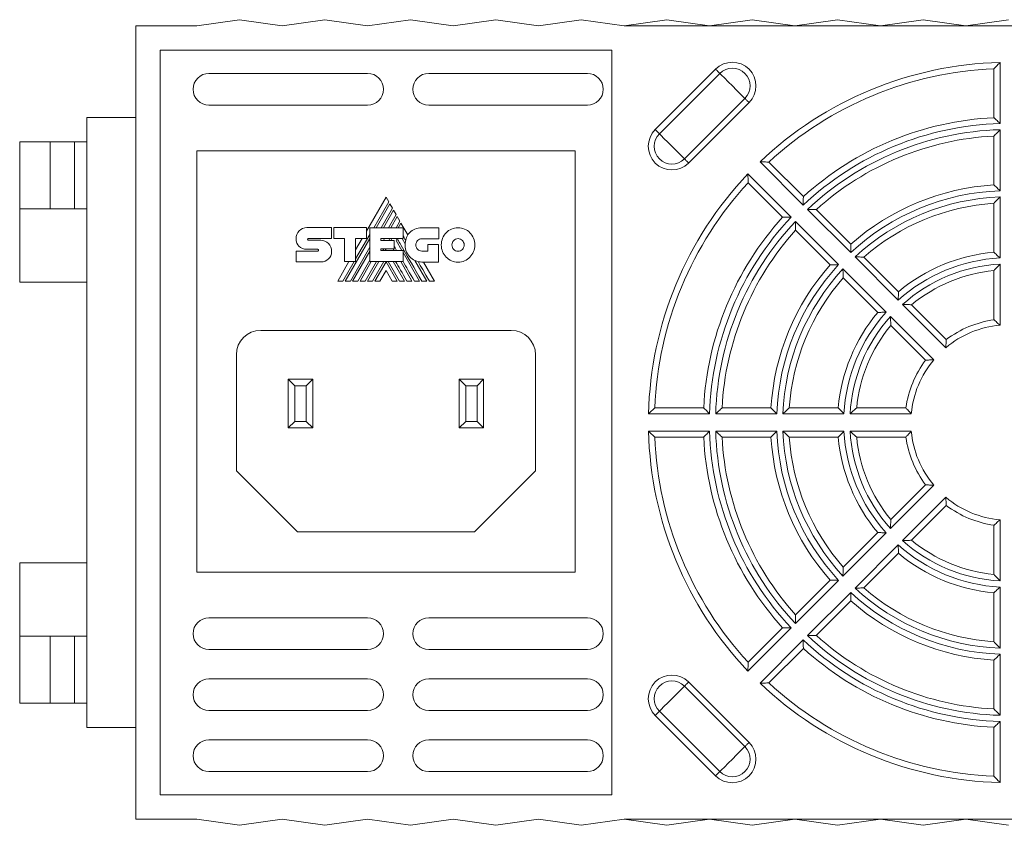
# Model space of a CAD drawing. Header units: millimetres. Extents: x 44 to 540, y 27 to 393.
# Tile 5 of 6: x 387 to 467, y 327 to 393. Entities that reach past the tile are written whole.
import ezdxf

# ---------------------------------------------------------------- set-up
doc = ezdxf.new("R2010")
doc.units = ezdxf.units.MM
doc.linetypes.add('PHANTOM', pattern=[12.7, 6.35, -1.27, 1.27, -1.27, 1.27, -1.27])
doc.layers.add('___VS___', color=7, linetype='Continuous', lineweight=15)

msp = doc.modelspace()

# ---------------------------------------------------------------- linework, layer by layer
at = {"color": 7, "linetype": 'Continuous', "lineweight": 15}
for p, q in [((404.688, 392.984), (401.188, 392.484)), ((404.688, 392.984), (408.188, 392.484)), ((408.188, 392.484), (411.688, 392.984)), ((411.688, 392.984), (415.188, 392.484)), ((415.188, 392.484), (418.688, 392.984)), ((418.688, 392.984), (422.188, 392.484)), ((422.188, 392.484), (425.688, 392.984)), ((425.688, 392.984), (429.188, 392.484)), ((429.188, 392.484), (432.688, 392.984)), ((432.688, 392.984), (436.188, 392.484)), ((439.688, 392.984), (436.188, 392.484)), ((443.188, 392.484), (439.688, 392.984)), ((446.688, 392.984), (443.188, 392.484)), ((450.188, 392.484), (446.688, 392.984)), ((453.688, 392.984), (450.188, 392.484)), ((457.188, 392.484), (453.688, 392.984)), ((460.688, 392.984), (457.188, 392.484)), ((464.188, 392.484), (460.688, 392.984)), ((467.688, 392.984), (464.188, 392.484)), ((401.188, 392.484), (396.188, 392.484)), ((396.188, 327.484), (396.188, 392.484)), ((436.188, 392.484), (497.188, 392.484)), ((435.188, 390.484), (398.188, 390.484)), ((398.188, 390.484), (398.188, 329.484)), ((435.188, 329.484), (435.188, 390.484)), ((438.742, 383.981), (443.691, 388.931)), ((466.488, 384.955), (466.488, 388.959)), ((466.988, 389.476), (466.988, 384.474)), ((402.188, 388.584), (415.188, 388.584)), ((420.188, 388.584), (433.188, 388.584)), ((444.034, 388.588), (439.084, 383.639)), ((441.138, 381.585), (446.088, 386.534)), ((415.188, 385.984), (402.188, 385.984)), ((433.188, 385.984), (420.188, 385.984)), ((446.43, 386.192), (441.48, 381.242)), ((392.188, 334.984), (392.188, 384.984)), ((392.188, 384.984), (396.188, 384.984)), ((466.988, 383.974), (466.988, 378.971)), ((466.488, 379.447), (466.488, 383.453)), ((386.688, 377.484), (386.688, 382.985)), ((386.688, 382.985), (389.188, 382.985)), ((389.188, 382.985), (391.188, 382.985)), ((391.188, 382.985), (391.188, 377.484)), ((392.188, 382.985), (391.188, 382.985)), ((432.188, 382.234), (401.188, 382.234)), ((401.188, 382.234), (401.188, 347.734)), ((432.188, 347.734), (432.188, 382.234)), ((450.866, 377.796), (447.329, 381.333)), ((448.048, 381.321), (450.879, 378.49)), ((446.339, 380.343), (449.876, 376.806)), ((449.182, 376.793), (446.351, 379.624)), ((416.702, 378.437), (415.099, 375.663)), ((416.915, 378.071), (416.702, 378.437)), ((466.988, 378.471), (466.988, 373.466)), ((386.688, 371.484), (386.688, 377.484)), ((386.688, 377.484), (392.188, 377.484)), ((415.685, 375.941), (416.915, 378.071)), ((417.01, 377.905), (415.876, 375.941)), ((416.293, 375.941), (417.219, 377.544)), ((417.219, 377.544), (417.01, 377.905)), ((454.757, 373.905), (451.22, 377.442)), ((466.488, 373.933), (466.488, 377.944)), ((417.312, 377.381), (416.482, 375.941)), ((416.902, 375.941), (417.524, 377.017)), ((417.617, 376.856), (417.089, 375.941)), ((417.524, 377.017), (417.312, 377.381)), ((417.83, 376.484), (417.617, 376.856)), ((451.941, 377.428), (454.774, 374.595)), ((410.21, 375.952), (412.224, 375.952)), ((412.224, 375.952), (412.224, 375.053)), ((412.424, 375.053), (412.424, 375.948)), ((412.424, 375.948), (415.099, 375.948)), ((415.099, 375.948), (415.099, 375.06)), ((415.369, 373.172), (415.369, 375.941)), ((415.369, 375.941), (418.101, 375.941)), ((417.515, 375.941), (417.83, 376.484)), ((417.921, 376.327), (417.698, 375.941)), ((418.482, 375.354), (417.921, 376.327)), ((418.101, 375.941), (418.101, 375.045)), ((419.626, 375.933), (421.028, 375.933)), ((421.028, 375.933), (421.028, 375.034)), ((450.23, 376.453), (453.767, 372.915)), ((409.327, 375.048), (409.327, 375.047)), ((410.326, 375.053), (412.224, 375.053)), ((413.293, 375.053), (412.424, 375.053)), ((413.293, 373.172), (413.293, 375.053)), ((413.353, 371.571), (415.369, 375.064)), ((414.207, 373.379), (415.369, 375.393)), ((415.099, 375.06), (414.207, 375.06)), ((414.207, 373.172), (414.207, 375.06)), ((414.75, 375.06), (414.207, 374.12)), ((416.276, 375.045), (418.101, 375.045)), ((416.276, 375.045), (416.276, 374.899)), ((416.487, 374.899), (416.572, 375.045)), ((416.911, 374.899), (416.996, 375.045)), ((417.096, 374.899), (417.181, 375.045)), ((417.514, 374.886), (417.607, 375.045)), ((418.027, 375.045), (418.265, 374.634)), ((421.028, 375.034), (419.626, 375.034)), ((453.077, 372.898), (450.244, 375.731)), ((410.33, 374.914), (411.353, 374.914)), ((413.771, 371.571), (415.369, 374.34)), ((416.276, 374.899), (417.363, 374.899)), ((416.276, 374.221), (417.363, 374.221)), ((416.276, 374.221), (416.276, 374.086)), ((416.44, 374.086), (416.519, 374.221)), ((416.627, 374.086), (416.705, 374.221)), ((417.288, 374.221), (417.366, 374.086)), ((417.363, 374.899), (417.363, 374.221)), ((417.514, 374.886), (417.977, 374.086)), ((420.11, 374.026), (420.11, 374.56)), ((420.11, 374.56), (420.998, 374.56)), ((420.998, 374.56), (420.998, 373.13)), ((409.327, 374.022), (411.098, 374.022)), ((411.098, 374.172), (410.212, 374.172)), ((413.962, 371.571), (415.369, 374.011)), ((416.276, 374.086), (418.086, 374.086)), ((418.086, 373.172), (418.086, 374.086)), ((418.086, 373.898), (419.431, 371.571)), ((419.626, 374.026), (420.11, 374.026)), ((458.65, 370.012), (455.111, 373.551)), ((455.837, 373.532), (458.674, 370.696)), ((411.353, 373.134), (409.327, 373.134)), ((413.659, 373.172), (412.734, 371.571)), ((413.163, 371.571), (414.087, 373.172)), ((413.293, 373.172), (414.207, 373.172)), ((414.376, 371.571), (415.369, 373.29)), ((414.565, 371.571), (415.49, 373.172)), ((414.983, 371.571), (415.911, 373.172)), ((415.174, 371.571), (416.099, 373.172)), ((415.369, 373.172), (418.086, 373.172)), ((415.592, 371.571), (416.52, 373.172)), ((415.781, 371.571), (416.697, 373.16)), ((417.614, 371.571), (416.697, 373.16)), ((417.804, 371.571), (416.875, 373.172)), ((417.29, 373.172), (418.217, 371.571)), ((417.895, 373.172), (418.822, 371.571)), ((419.063, 373.255), (420.037, 371.571)), ((420.998, 373.13), (419.634, 373.13)), ((420.668, 371.571), (419.767, 373.13)), ((466.988, 372.965), (466.988, 367.953)), ((416.697, 372.433), (416.195, 371.571)), ((416.697, 372.433), (417.196, 371.571)), ((454.121, 372.561), (457.66, 369.022)), ((456.977, 368.999), (454.14, 371.835)), ((466.488, 368.399), (466.488, 372.426)), ((386.688, 371.484), (392.188, 371.484)), ((462.548, 366.114), (459.004, 369.658)), ((459.739, 369.631), (462.586, 366.783)), ((458.014, 368.668), (461.558, 365.124)), ((460.889, 365.086), (458.042, 367.934)), ((426.938, 367.534), (406.438, 367.534)), ((404.438, 356.034), (404.438, 365.534)), ((428.938, 356.034), (428.938, 365.534)), ((408.688, 359.534), (408.688, 363.534)), ((408.688, 363.534), (409.224, 362.998)), ((408.688, 363.534), (410.688, 363.534)), ((409.224, 362.998), (409.224, 360.07)), ((410.152, 362.998), (409.224, 362.998)), ((410.688, 363.534), (410.152, 362.998)), ((410.152, 360.07), (410.152, 362.998)), ((410.688, 363.534), (410.688, 359.534)), ((422.688, 359.534), (422.688, 363.534)), ((422.688, 363.534), (423.224, 362.998)), ((422.688, 363.534), (424.688, 363.534)), ((423.224, 362.998), (423.224, 360.07)), ((424.152, 362.998), (423.224, 362.998)), ((424.688, 363.534), (424.152, 362.998)), ((424.152, 360.07), (424.152, 362.998)), ((424.688, 363.534), (424.688, 359.534)), ((443.198, 360.684), (438.196, 360.684)), ((438.713, 361.184), (442.717, 361.184)), ((448.701, 360.684), (443.698, 360.684)), ((444.219, 361.184), (448.225, 361.184)), ((454.206, 360.684), (449.201, 360.684)), ((449.728, 361.184), (453.74, 361.184)), ((459.719, 360.684), (454.707, 360.684)), ((455.246, 361.184), (459.273, 361.184)), ((409.224, 360.07), (408.688, 359.534)), ((409.224, 360.07), (410.152, 360.07)), ((410.152, 360.07), (410.688, 359.534)), ((423.224, 360.07), (422.688, 359.534)), ((423.224, 360.07), (424.152, 360.07)), ((424.152, 360.07), (424.688, 359.534)), ((410.688, 359.534), (408.688, 359.534)), ((424.688, 359.534), (422.688, 359.534)), ((438.196, 359.284), (443.198, 359.284)), ((443.698, 359.284), (448.701, 359.284)), ((449.201, 359.284), (454.206, 359.284)), ((454.707, 359.284), (459.719, 359.284)), ((442.717, 358.784), (438.713, 358.784)), ((448.225, 358.784), (444.219, 358.784)), ((453.74, 358.784), (449.728, 358.784)), ((459.273, 358.784), (455.246, 358.784)), ((409.438, 351.034), (404.438, 356.034)), ((423.938, 351.034), (428.938, 356.034)), ((458.042, 352.035), (460.889, 354.882)), ((461.558, 354.844), (458.014, 351.3)), ((459.004, 350.31), (462.548, 353.854)), ((462.586, 353.185), (459.739, 350.338)), ((466.988, 352.015), (466.988, 347.003)), ((409.438, 351.034), (423.938, 351.034)), ((457.66, 350.946), (454.121, 347.407)), ((454.14, 348.133), (456.977, 350.97)), ((466.488, 347.542), (466.488, 351.569)), ((455.111, 346.417), (458.65, 349.956)), ((458.674, 349.273), (455.837, 346.436)), ((386.688, 342.484), (386.688, 348.484)), ((386.688, 348.484), (392.188, 348.484)), ((401.188, 347.734), (432.188, 347.734)), ((453.767, 347.053), (450.23, 343.516)), ((450.244, 344.237), (453.077, 347.07)), ((451.22, 342.526), (454.757, 346.063)), ((466.488, 342.024), (466.488, 346.036)), ((466.988, 346.502), (466.988, 341.497)), ((454.774, 345.373), (451.941, 342.54)), ((415.188, 343.984), (402.188, 343.984)), ((433.188, 343.984), (420.188, 343.984)), ((449.876, 343.162), (446.339, 339.625)), ((446.351, 340.344), (449.182, 343.175)), ((386.688, 342.484), (392.188, 342.484)), ((386.688, 336.983), (386.688, 342.484)), ((391.188, 342.484), (391.188, 336.983)), ((447.329, 338.635), (450.866, 342.172)), ((402.188, 341.384), (415.188, 341.384)), ((420.188, 341.384), (433.188, 341.384)), ((450.879, 341.478), (448.048, 338.647)), ((466.488, 336.515), (466.488, 340.521)), ((466.988, 340.997), (466.988, 335.994)), ((415.188, 338.984), (402.188, 338.984)), ((433.188, 338.984), (420.188, 338.984)), ((446.088, 333.434), (441.138, 338.384)), ((441.48, 338.726), (446.43, 333.776)), ((389.188, 336.983), (386.688, 336.983)), ((389.188, 336.983), (391.188, 336.983)), ((391.188, 336.983), (392.188, 336.983)), ((402.188, 336.384), (415.188, 336.384)), ((420.188, 336.384), (433.188, 336.384)), ((439.084, 336.33), (438.742, 335.987)), ((439.084, 336.33), (444.034, 331.38)), ((443.691, 331.038), (438.742, 335.987)), ((392.188, 334.984), (396.188, 334.984)), ((466.488, 331.009), (466.488, 335.013)), ((466.988, 335.494), (466.988, 330.492)), ((415.188, 333.984), (402.188, 333.984)), ((433.188, 333.984), (420.188, 333.984)), ((402.188, 331.384), (415.188, 331.384)), ((420.188, 331.384), (433.188, 331.384)), ((444.034, 331.38), (443.691, 331.038)), ((398.188, 329.484), (435.188, 329.484)), ((401.188, 327.484), (396.188, 327.484)), ((404.688, 326.984), (401.188, 327.484)), ((404.688, 326.984), (408.188, 327.484)), ((408.188, 327.484), (411.688, 326.984)), ((411.688, 326.984), (415.188, 327.484)), ((415.188, 327.484), (418.688, 326.984)), ((418.688, 326.984), (422.188, 327.484)), ((422.188, 327.484), (425.688, 326.984)), ((425.688, 326.984), (429.188, 327.484)), ((429.188, 327.484), (432.688, 326.984)), ((432.688, 326.984), (436.188, 327.484)), ((436.188, 327.484), (497.188, 327.484)), ((436.188, 327.484), (439.688, 326.984)), ((439.688, 326.984), (443.188, 327.484)), ((443.188, 327.484), (446.688, 326.984)), ((446.688, 326.984), (450.188, 327.484)), ((450.188, 327.484), (453.688, 326.984)), ((453.688, 326.984), (457.188, 327.484)), ((457.188, 327.484), (460.688, 326.984)), ((460.688, 326.984), (464.188, 327.484)), ((464.188, 327.484), (467.688, 326.984))]:
    msp.add_line(p, q, dxfattribs=at)
at = {"color": 8, "linetype": 'Continuous', "lineweight": 15}
for p, q in [((389.188, 382.985), (389.188, 377.484)), ((389.188, 342.484), (389.188, 336.983))]:
    msp.add_line(p, q, dxfattribs=at)
at = {"color": 7, "linetype": 'Continuous', "lineweight": 15, "flags": 128}
for points in [[(444.034, 388.588), (444.015, 388.607), (443.987, 388.635), (443.951, 388.671), (443.908, 388.714), (443.859, 388.763), (443.806, 388.816), (443.749, 388.873), (443.691, 388.931)], [(444.034, 388.588), (444.175, 388.447), (444.411, 388.211), (444.717, 387.905), (445.061, 387.561), (445.404, 387.218), (445.71, 386.912), (445.947, 386.675), (446.088, 386.534)], [(446.43, 386.192), (446.372, 386.25), (446.316, 386.306), (446.262, 386.36), (446.214, 386.409), (446.171, 386.451), (446.135, 386.487), (446.107, 386.515), (446.088, 386.534)], [(439.084, 383.639), (439.065, 383.658), (439.037, 383.686), (439.001, 383.721), (438.958, 383.764), (438.909, 383.813), (438.856, 383.866), (438.8, 383.923), (438.742, 383.981)], [(439.084, 383.639), (439.225, 383.497), (439.461, 383.261), (439.768, 382.955), (440.111, 382.612), (440.454, 382.268), (440.76, 381.962), (440.997, 381.726), (441.138, 381.585)], [(441.48, 381.242), (441.422, 381.3), (441.366, 381.357), (441.313, 381.41), (441.264, 381.459), (441.221, 381.502), (441.185, 381.538), (441.157, 381.565), (441.138, 381.585)], [(420.243, 371.571), (419.961, 372.058), (419.696, 372.514), (419.502, 372.85), (419.318, 373.166)], [(439.084, 336.33), (439.225, 336.471), (439.461, 336.707), (439.768, 337.014), (440.111, 337.357), (440.454, 337.7), (440.76, 338.006), (440.997, 338.243), (441.138, 338.384)], [(441.48, 338.726), (441.422, 338.668), (441.366, 338.612), (441.313, 338.558), (441.264, 338.51), (441.221, 338.467), (441.185, 338.431), (441.157, 338.403), (441.138, 338.384)], [(444.034, 331.38), (444.175, 331.521), (444.411, 331.757), (444.717, 332.064), (445.061, 332.407), (445.404, 332.75), (445.71, 333.057), (445.947, 333.293), (446.088, 333.434)], [(446.43, 333.776), (446.372, 333.718), (446.316, 333.662), (446.262, 333.609), (446.214, 333.56), (446.171, 333.517), (446.135, 333.481), (446.107, 333.453), (446.088, 333.434)]]:
    msp.add_lwpolyline(points, dxfattribs=at)
at = {"color": 7, "linetype": 'Continuous', "lineweight": 15}
for centre, radius, start, end in [((445.061, 387.561), 1.936, 315, 135), ((445.061, 387.561), 1.452, 315, 135), ((467.688, 359.984), 29.5, 91.35969, 133.64031), ((467.688, 359.984), 29, 92.37154, 132.62846), ((402.188, 387.284), 1.3, 90, 270), ((415.188, 387.284), 1.3, 270, 90), ((420.188, 387.284), 1.3, 90, 270), ((433.188, 387.284), 1.3, 270, 90), ((467.688, 359.984), 25, 92.75125, 132.24875), ((440.111, 382.612), 1.936, 135, 315), ((467.688, 359.984), 24.5, 91.63725, 133.36275), ((467.688, 359.984), 24, 91.67136, 133.32864), ((440.111, 382.612), 1.452, 135, 315), ((467.688, 359.984), 23.5, 92.92701, 132.07299), ((467.688, 359.984), 29.5, 136.35969, 178.64031), ((467.688, 359.984), 29, 137.37154, 177.62846), ((467.688, 359.984), 19.5, 93.52812, 131.47188), ((467.688, 359.984), 19, 92.11137, 132.88863), ((467.688, 359.984), 18.5, 92.16847, 132.83153), ((467.688, 359.984), 18, 93.82255, 131.17745), ((467.688, 359.984), 25, 137.75125, 177.24875), ((467.688, 359.984), 24.5, 136.63725, 178.36275), ((467.688, 359.984), 24, 136.67136, 178.32864), ((419.792, 374.568), 1.528, 149.03807, 166.83863), ((467.688, 359.984), 23.5, 137.92701, 177.07299), ((419.634, 374.505), 1.375, 174.64014, 270), ((467.688, 359.984), 13.5, 92.97223, 132.02777), ((467.688, 359.984), 14, 94.9171, 130.0829), ((467.688, 359.984), 19.5, 138.52812, 176.47188), ((467.688, 359.984), 19, 137.11137, 177.88863), ((467.688, 359.984), 13, 93.08665, 131.91335), ((467.688, 359.984), 18.5, 137.16847, 177.83153), ((467.688, 359.984), 18, 138.82255, 176.17745), ((467.688, 359.984), 12.5, 95.50888, 129.49112), ((467.688, 359.984), 14, 139.9171, 175.0829), ((467.688, 359.984), 13.5, 137.97223, 177.02777), ((467.688, 359.984), 13, 138.08665, 176.91335), ((467.688, 359.984), 12.5, 140.50888, 174.49112), ((467.688, 359.984), 8, 95.0198, 129.9802), ((467.688, 359.984), 8.5, 98.11593, 126.88407), ((406.438, 365.534), 2, 90, 180), ((426.938, 365.534), 2, 0, 90), ((467.688, 359.984), 8.5, 143.11593, 171.88407), ((467.688, 359.984), 8, 140.0198, 174.9802), ((467.688, 359.984), 29.5, 181.35969, 223.64031), ((467.688, 359.984), 24.5, 181.63725, 223.36275), ((467.688, 359.984), 24, 181.67136, 223.32864), ((467.688, 359.984), 19, 182.11137, 222.88863), ((467.688, 359.984), 18.5, 182.16847, 222.83153), ((467.688, 359.984), 13.5, 182.97223, 222.02777), ((467.688, 359.984), 13, 183.08665, 221.91335), ((467.688, 359.984), 8, 185.0198, 219.9802), ((467.688, 359.984), 29, 182.37154, 222.62846), ((467.688, 359.984), 25, 182.75125, 222.24875), ((467.688, 359.984), 23.5, 182.92701, 222.07299), ((467.688, 359.984), 19.5, 183.52812, 221.47188), ((467.688, 359.984), 18, 183.82255, 221.17745), ((467.688, 359.984), 14, 184.9171, 220.0829), ((467.688, 359.984), 12.5, 185.50888, 219.49112), ((467.688, 359.984), 8.5, 188.11593, 216.88407), ((467.688, 359.984), 8, 230.0198, 264.9802), ((467.688, 359.984), 8.5, 233.11593, 261.88407), ((467.688, 359.984), 13, 228.08665, 266.91335), ((467.688, 359.984), 12.5, 230.50888, 264.49112), ((467.688, 359.984), 13.5, 227.97223, 267.02777), ((467.688, 359.984), 14, 229.9171, 265.0829), ((467.688, 359.984), 19, 227.11137, 267.88863), ((467.688, 359.984), 18.5, 227.16847, 267.83153), ((467.688, 359.984), 18, 228.82255, 266.17745), ((467.688, 359.984), 19.5, 228.52812, 266.47188), ((402.188, 342.684), 1.3, 90, 270), ((415.188, 342.684), 1.3, 270, 90), ((420.188, 342.684), 1.3, 90, 270), ((433.188, 342.684), 1.3, 270, 90), ((467.688, 359.984), 24.5, 226.63725, 268.36275), ((467.688, 359.984), 24, 226.67136, 268.32864), ((467.688, 359.984), 23.5, 227.92701, 267.07299), ((467.688, 359.984), 25, 227.75125, 267.24875), ((402.188, 337.684), 1.3, 90, 270), ((415.188, 337.684), 1.3, 270, 90), ((420.188, 337.684), 1.3, 90, 270), ((433.188, 337.684), 1.3, 270, 90), ((440.111, 337.357), 1.936, 45, 225), ((440.111, 337.357), 1.452, 45, 225), ((467.688, 359.984), 29.5, 226.35969, 268.64031), ((467.688, 359.984), 29, 227.37154, 267.62846), ((402.188, 332.684), 1.3, 90, 270), ((415.188, 332.684), 1.3, 270, 90), ((420.188, 332.684), 1.3, 90, 270), ((433.188, 332.684), 1.3, 270, 90), ((445.061, 332.407), 1.936, 225, 45), ((445.061, 332.407), 1.452, 225, 45)]:
    msp.add_arc(centre, radius, start, end, dxfattribs=at)
for points in [[(466.488, 388.959), (466.488, 388.959), (466.509, 388.981), (466.574, 389.049), (466.618, 389.095), (466.763, 389.245), (466.876, 389.361), (466.988, 389.476)], [(466.488, 384.955), (466.488, 384.955), (466.508, 384.937), (466.572, 384.875), (466.616, 384.833), (466.762, 384.694), (466.876, 384.583), (466.988, 384.474)], [(466.488, 383.453), (466.488, 383.453), (466.509, 383.475), (466.575, 383.544), (466.619, 383.591), (466.763, 383.742), (466.876, 383.859), (466.988, 383.974)], [(448.048, 381.321), (448.048, 381.321), (448.018, 381.322), (447.924, 381.324), (447.86, 381.325), (447.652, 381.329), (447.489, 381.331), (447.329, 381.333)], [(446.351, 379.624), (446.351, 379.624), (446.35, 379.654), (446.349, 379.749), (446.347, 379.812), (446.344, 380.021), (446.341, 380.183), (446.339, 380.343)], [(466.488, 379.447), (466.488, 379.447), (466.508, 379.429), (466.572, 379.368), (466.615, 379.327), (466.761, 379.189), (466.876, 379.08), (466.988, 378.971)], [(450.879, 378.49), (450.879, 378.49), (450.879, 378.463), (450.877, 378.374), (450.875, 378.314), (450.871, 378.112), (450.868, 377.953), (450.866, 377.796)], [(466.488, 377.944), (466.488, 377.944), (466.509, 377.966), (466.575, 378.037), (466.619, 378.084), (466.764, 378.237), (466.876, 378.355), (466.988, 378.471)], [(451.941, 377.428), (451.941, 377.428), (451.911, 377.429), (451.816, 377.431), (451.752, 377.433), (451.543, 377.437), (451.38, 377.44), (451.22, 377.442)], [(449.182, 376.793), (449.182, 376.793), (449.209, 376.794), (449.298, 376.796), (449.359, 376.797), (449.561, 376.801), (449.719, 376.804), (449.876, 376.806)], [(450.244, 375.731), (450.244, 375.731), (450.243, 375.761), (450.241, 375.857), (450.24, 375.92), (450.235, 376.129), (450.232, 376.292), (450.23, 376.453)], [(454.774, 374.595), (454.774, 374.595), (454.773, 374.568), (454.771, 374.48), (454.769, 374.42), (454.764, 374.219), (454.76, 374.061), (454.757, 373.905)], [(455.837, 373.532), (455.837, 373.532), (455.807, 373.533), (455.71, 373.536), (455.646, 373.538), (455.435, 373.544), (455.272, 373.548), (455.111, 373.551)], [(466.488, 373.933), (466.488, 373.933), (466.507, 373.915), (466.571, 373.856), (466.615, 373.816), (466.761, 373.68), (466.875, 373.573), (466.988, 373.466)], [(453.077, 372.898), (453.077, 372.898), (453.104, 372.899), (453.192, 372.902), (453.252, 372.903), (453.453, 372.909), (453.611, 372.912), (453.767, 372.915)], [(466.488, 372.426), (466.488, 372.426), (466.509, 372.45), (466.576, 372.523), (466.62, 372.571), (466.764, 372.727), (466.876, 372.847), (466.988, 372.965)], [(454.14, 371.835), (454.14, 371.835), (454.139, 371.866), (454.136, 371.962), (454.134, 372.027), (454.128, 372.237), (454.124, 372.4), (454.121, 372.561)], [(458.674, 370.696), (458.674, 370.696), (458.672, 370.67), (458.669, 370.583), (458.667, 370.524), (458.659, 370.325), (458.654, 370.168), (458.65, 370.012)], [(459.739, 369.631), (459.739, 369.631), (459.707, 369.632), (459.608, 369.637), (459.543, 369.64), (459.331, 369.648), (459.166, 369.654), (459.004, 369.658)], [(456.977, 368.999), (456.977, 368.999), (457.003, 369), (457.089, 369.003), (457.148, 369.006), (457.348, 369.013), (457.505, 369.018), (457.66, 369.022)], [(458.042, 367.934), (458.042, 367.934), (458.04, 367.965), (458.036, 368.064), (458.033, 368.129), (458.024, 368.342), (458.018, 368.506), (458.014, 368.668)], [(466.488, 368.399), (466.488, 368.399), (466.507, 368.383), (466.57, 368.328), (466.613, 368.29), (466.759, 368.161), (466.875, 368.057), (466.988, 367.953)], [(462.586, 366.783), (462.586, 366.783), (462.585, 366.758), (462.579, 366.675), (462.575, 366.618), (462.563, 366.422), (462.555, 366.268), (462.548, 366.114)], [(460.889, 365.086), (460.889, 365.086), (460.914, 365.088), (460.997, 365.093), (461.055, 365.097), (461.25, 365.109), (461.405, 365.118), (461.558, 365.124)], [(438.713, 361.184), (438.713, 361.184), (438.692, 361.164), (438.623, 361.098), (438.577, 361.054), (438.427, 360.909), (438.311, 360.796), (438.196, 360.684)], [(442.717, 361.184), (442.717, 361.184), (442.736, 361.165), (442.797, 361.1), (442.839, 361.057), (442.979, 360.911), (443.089, 360.797), (443.198, 360.684)], [(444.219, 361.184), (444.219, 361.184), (444.197, 361.164), (444.128, 361.098), (444.082, 361.054), (443.931, 360.909), (443.814, 360.796), (443.698, 360.684)], [(448.225, 361.184), (448.225, 361.184), (448.243, 361.165), (448.304, 361.1), (448.345, 361.057), (448.483, 360.911), (448.593, 360.797), (448.701, 360.684)], [(449.728, 361.184), (449.728, 361.184), (449.706, 361.163), (449.635, 361.097), (449.589, 361.053), (449.436, 360.909), (449.317, 360.796), (449.201, 360.684)], [(453.74, 361.184), (453.74, 361.184), (453.757, 361.165), (453.816, 361.101), (453.856, 361.058), (453.992, 360.912), (454.099, 360.797), (454.206, 360.684)], [(455.246, 361.184), (455.246, 361.184), (455.223, 361.163), (455.15, 361.096), (455.101, 361.052), (454.945, 360.908), (454.825, 360.796), (454.707, 360.684)], [(459.273, 361.184), (459.273, 361.184), (459.29, 361.165), (459.344, 361.102), (459.382, 361.059), (459.512, 360.913), (459.615, 360.797), (459.719, 360.684)], [(438.713, 358.784), (438.713, 358.784), (438.692, 358.805), (438.623, 358.87), (438.577, 358.914), (438.427, 359.059), (438.311, 359.172), (438.196, 359.284)], [(442.717, 358.784), (442.717, 358.784), (442.736, 358.804), (442.797, 358.868), (442.839, 358.912), (442.979, 359.058), (443.089, 359.172), (443.198, 359.284)], [(444.219, 358.784), (444.219, 358.784), (444.197, 358.805), (444.128, 358.871), (444.082, 358.915), (443.931, 359.059), (443.814, 359.172), (443.698, 359.284)], [(448.225, 358.784), (448.225, 358.784), (448.243, 358.804), (448.304, 358.868), (448.345, 358.911), (448.483, 359.057), (448.593, 359.172), (448.701, 359.284)], [(449.728, 358.784), (449.728, 358.784), (449.706, 358.805), (449.635, 358.871), (449.589, 358.915), (449.436, 359.06), (449.317, 359.172), (449.201, 359.284)], [(453.74, 358.784), (453.74, 358.784), (453.757, 358.803), (453.816, 358.867), (453.856, 358.911), (453.992, 359.057), (454.099, 359.171), (454.206, 359.284)], [(455.246, 358.784), (455.246, 358.784), (455.223, 358.805), (455.15, 358.872), (455.101, 358.916), (454.945, 359.06), (454.825, 359.172), (454.707, 359.284)], [(459.273, 358.784), (459.273, 358.784), (459.29, 358.803), (459.344, 358.866), (459.382, 358.909), (459.512, 359.055), (459.615, 359.171), (459.719, 359.284)], [(460.889, 354.882), (460.889, 354.882), (460.914, 354.881), (460.997, 354.875), (461.055, 354.871), (461.25, 354.859), (461.405, 354.851), (461.558, 354.844)], [(462.586, 353.185), (462.586, 353.185), (462.585, 353.21), (462.579, 353.293), (462.575, 353.351), (462.563, 353.546), (462.555, 353.701), (462.548, 353.854)], [(458.042, 352.035), (458.042, 352.035), (458.04, 352.003), (458.036, 351.904), (458.033, 351.839), (458.024, 351.627), (458.018, 351.462), (458.014, 351.3)], [(466.488, 351.569), (466.488, 351.569), (466.507, 351.586), (466.57, 351.64), (466.613, 351.678), (466.759, 351.808), (466.875, 351.911), (466.988, 352.015)], [(456.977, 350.97), (456.977, 350.97), (457.003, 350.968), (457.089, 350.965), (457.148, 350.963), (457.348, 350.955), (457.505, 350.95), (457.66, 350.946)], [(459.739, 350.338), (459.739, 350.338), (459.707, 350.336), (459.608, 350.332), (459.543, 350.329), (459.331, 350.32), (459.166, 350.315), (459.004, 350.31)], [(458.674, 349.273), (458.674, 349.273), (458.672, 349.299), (458.669, 349.385), (458.667, 349.444), (458.659, 349.644), (458.654, 349.801), (458.65, 349.956)], [(454.14, 348.133), (454.14, 348.133), (454.139, 348.103), (454.136, 348.006), (454.134, 347.942), (454.128, 347.731), (454.124, 347.568), (454.121, 347.407)], [(453.077, 347.07), (453.077, 347.07), (453.104, 347.069), (453.192, 347.067), (453.252, 347.065), (453.453, 347.06), (453.611, 347.056), (453.767, 347.053)], [(466.488, 347.542), (466.488, 347.542), (466.509, 347.519), (466.576, 347.446), (466.62, 347.398), (466.764, 347.241), (466.876, 347.121), (466.988, 347.003)], [(454.774, 345.373), (454.774, 345.373), (454.773, 345.4), (454.771, 345.488), (454.769, 345.548), (454.764, 345.749), (454.76, 345.907), (454.757, 346.063)], [(455.837, 346.436), (455.837, 346.436), (455.807, 346.435), (455.71, 346.432), (455.646, 346.43), (455.435, 346.424), (455.272, 346.42), (455.111, 346.417)], [(466.488, 346.036), (466.488, 346.036), (466.507, 346.053), (466.571, 346.112), (466.615, 346.152), (466.761, 346.288), (466.875, 346.395), (466.988, 346.502)], [(450.244, 344.237), (450.244, 344.237), (450.243, 344.207), (450.241, 344.112), (450.24, 344.048), (450.235, 343.839), (450.232, 343.676), (450.23, 343.516)], [(449.182, 343.175), (449.182, 343.175), (449.209, 343.175), (449.298, 343.173), (449.359, 343.171), (449.561, 343.167), (449.719, 343.164), (449.876, 343.162)], [(450.879, 341.478), (450.879, 341.478), (450.879, 341.505), (450.877, 341.594), (450.875, 341.655), (450.871, 341.857), (450.868, 342.015), (450.866, 342.172)], [(451.941, 342.54), (451.941, 342.54), (451.911, 342.54), (451.816, 342.537), (451.752, 342.536), (451.543, 342.531), (451.38, 342.528), (451.22, 342.526)], [(466.488, 342.024), (466.488, 342.024), (466.509, 342.002), (466.575, 341.931), (466.619, 341.885), (466.764, 341.732), (466.876, 341.614), (466.988, 341.497)], [(446.351, 340.344), (446.351, 340.344), (446.35, 340.315), (446.349, 340.22), (446.347, 340.156), (446.344, 339.948), (446.341, 339.786), (446.339, 339.625)], [(466.488, 340.521), (466.488, 340.521), (466.508, 340.539), (466.572, 340.6), (466.615, 340.641), (466.761, 340.779), (466.876, 340.889), (466.988, 340.997)], [(448.048, 338.647), (448.048, 338.647), (448.018, 338.646), (447.924, 338.645), (447.86, 338.643), (447.652, 338.64), (447.489, 338.637), (447.329, 338.635)], [(466.488, 336.515), (466.488, 336.515), (466.509, 336.493), (466.575, 336.424), (466.619, 336.378), (466.763, 336.227), (466.876, 336.11), (466.988, 335.994)], [(466.488, 335.013), (466.488, 335.013), (466.508, 335.032), (466.572, 335.093), (466.616, 335.135), (466.762, 335.275), (466.876, 335.385), (466.988, 335.494)], [(466.488, 331.009), (466.488, 331.009), (466.509, 330.988), (466.574, 330.919), (466.618, 330.873), (466.763, 330.723), (466.876, 330.607), (466.988, 330.492)]]:
    msp.add_open_spline(points, degree=3, knots=[0, 0, 0, 0, 0.25, 0.25, 0.5, 0.5, 1, 1, 1, 1], dxfattribs=at)
for points in [[(409.586, 375.686), (409.746, 375.85), (409.966, 375.952), (410.21, 375.952)], [(418.638, 375.554), (418.867, 375.789), (419.197, 375.933), (419.626, 375.933)], [(421.621, 375.53), (421.869, 375.786), (422.212, 375.944), (422.591, 375.944)], [(422.591, 375.944), (422.97, 375.944), (423.314, 375.786), (423.563, 375.53)], [(409.561, 374.422), (409.413, 374.568), (409.324, 374.776), (409.327, 375.047)], [(409.327, 375.048), (409.328, 375.296), (409.426, 375.522), (409.586, 375.686)], [(410.292, 375.034), (410.279, 375.018), (410.272, 374.997), (410.272, 374.976)], [(410.326, 375.053), (410.313, 375.053), (410.301, 375.045), (410.292, 375.034)], [(419.623, 371.571), (418.34, 373.78), (417.67, 374.939), (417.613, 375.045)], [(418.304, 374.916), (418.224, 375.055), (418.156, 375.172), (418.101, 375.268)], [(418.482, 375.354), (418.527, 375.426), (418.579, 375.493), (418.638, 375.554)], [(419.626, 375.034), (419.492, 375.034), (419.37, 374.978), (419.282, 374.888)], [(421.22, 374.532), (421.22, 374.921), (421.373, 375.274), (421.621, 375.53)], [(422.591, 375.049), (422.453, 375.049), (422.329, 374.991), (422.239, 374.899)], [(422.945, 374.898), (422.855, 374.991), (422.729, 375.049), (422.591, 375.049)], [(423.563, 375.53), (423.812, 375.274), (423.966, 374.921), (423.966, 374.532)], [(410.212, 374.172), (409.957, 374.179), (409.724, 374.262), (409.561, 374.422)], [(410.272, 374.976), (410.272, 374.959), (410.279, 374.943), (410.29, 374.931)], [(410.29, 374.931), (410.3, 374.92), (410.314, 374.914), (410.33, 374.914)], [(411.353, 374.914), (411.596, 374.914), (411.816, 374.809), (411.976, 374.641)], [(411.976, 374.641), (412.136, 374.473), (412.236, 374.241), (412.236, 373.99)], [(417.561, 374.086), (417.475, 374.236), (417.409, 374.351), (417.363, 374.431)], [(418.265, 374.634), (418.271, 374.731), (418.284, 374.826), (418.304, 374.916)], [(419.282, 374.888), (419.194, 374.797), (419.139, 374.671), (419.139, 374.532)], [(419.139, 374.532), (419.139, 374.391), (419.194, 374.264), (419.282, 374.173)], [(421.62, 373.536), (421.373, 373.79), (421.22, 374.142), (421.22, 374.532)], [(422.239, 374.899), (422.148, 374.805), (422.092, 374.675), (422.092, 374.532)], [(422.092, 374.532), (422.092, 374.389), (422.148, 374.259), (422.239, 374.165)], [(423.093, 374.532), (423.093, 374.675), (423.037, 374.804), (422.945, 374.898)], [(422.945, 374.166), (423.037, 374.259), (423.093, 374.389), (423.093, 374.532)], [(423.966, 374.532), (423.966, 374.143), (423.812, 373.791), (423.564, 373.536)], [(411.138, 374.151), (411.127, 374.164), (411.113, 374.172), (411.098, 374.172)], [(411.098, 374.022), (411.114, 374.022), (411.129, 374.029), (411.14, 374.041)], [(411.16, 374.092), (411.16, 374.113), (411.151, 374.135), (411.138, 374.151)], [(411.14, 374.041), (411.152, 374.054), (411.16, 374.072), (411.16, 374.092)], [(412.236, 373.99), (412.236, 373.745), (412.139, 373.534), (411.982, 373.382)], [(419.282, 374.173), (419.37, 374.082), (419.492, 374.026), (419.626, 374.026)], [(422.591, 373.123), (422.212, 373.123), (421.869, 373.28), (421.62, 373.536)], [(422.239, 374.165), (422.329, 374.072), (422.453, 374.014), (422.591, 374.014)], [(422.591, 374.014), (422.729, 374.014), (422.855, 374.072), (422.945, 374.166)], [(423.564, 373.536), (423.315, 373.281), (422.97, 373.123), (422.591, 373.123)], [(411.982, 373.382), (411.822, 373.226), (411.599, 373.134), (411.353, 373.134)], [(418.408, 371.571), (418.018, 372.243), (417.709, 372.777), (417.481, 373.172)], [(419.014, 371.571), (418.646, 372.207), (418.336, 372.742), (418.086, 373.176)]]:
    msp.add_open_spline(points, degree=3, dxfattribs=at)
at = {"layer": '___VS___', "linetype": 'PHANTOM'}
for p, q in [((409.327, 374.022), (409.327, 373.134)), ((412.734, 371.571), (413.163, 371.571)), ((413.353, 371.571), (413.771, 371.571)), ((413.962, 371.571), (414.376, 371.571)), ((414.565, 371.571), (414.983, 371.571)), ((415.174, 371.571), (415.592, 371.571)), ((415.781, 371.571), (416.195, 371.571)), ((417.196, 371.571), (417.614, 371.571)), ((417.804, 371.571), (418.217, 371.571)), ((418.408, 371.571), (418.822, 371.571)), ((419.014, 371.571), (419.431, 371.571)), ((419.623, 371.571), (420.037, 371.571)), ((420.243, 371.571), (420.668, 371.571))]:
    msp.add_line(p, q, dxfattribs=at)

doc.saveas('drawing.dxf')
